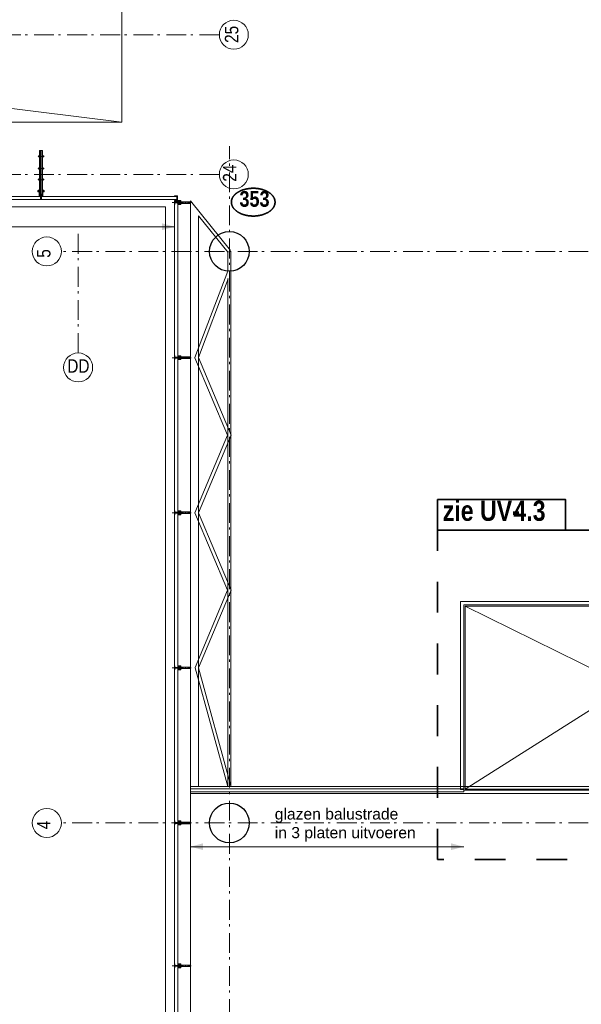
# Model space of a CAD drawing. Header units: millimetres. Extents: x 293454 to 524618, y 211738 to 307297.
# Tile 77 of 152: x 489832 to 496906, y 239849 to 252253. Entities that reach past the tile are written whole.
import ezdxf
from ezdxf.enums import TextEntityAlignment as Align

# ---------------------------------------------------------------- set-up
doc = ezdxf.new("R2010")
doc.units = ezdxf.units.MM
doc.header["$LTSCALE"] = 400
for name, pattern in [('STYLE_01', [0.416641, 0.208282, -0.208359]), ('STYLE_06', [1.041641, 0.625, -0.208282, 0.069427, -0.138931]), ('STYLE_15', [0.240945, 0.11811, -0.059055, 0.004724, -0.059055]), ('STYLE_16', [0.177165, 0.11811, -0.059055]), ('STYLE_21', [0.138889, 0.069444, -0.069444]), ('STYLE_22', [1.944444, 0.972222, -0.972222])]:
    doc.linetypes.add(name, pattern=pattern)
for name, color, linetype, lineweight in [('Buitenkozijnen', 140, 'Continuous', 15), ('Detailaanduiding', 5, 'Continuous', 70), ('Fragmentaanduiding', 1, 'STYLE_22', 35), ('leuning', 43, 'Continuous', 5), ('mat-beton (ihwg)', 5, 'Continuous', 25), ('mat-glas-hor', 5, 'Continuous', 15), ('mat-glas-vert', 5, 'Continuous', 15), ('mat-staal_zink', 140, 'Continuous', 15), ('None', 7, 'Continuous', 9), ('Tekst', 140, 'Continuous', 15)]:
    doc.layers.add(name, color=color, linetype=linetype, lineweight=lineweight)
doc.styles.add('Arial', font='arial.ttf', dxfattribs={"height": 211.666667})
doc.styles.add('Arial Narrow', font='ARIALN.TTF', dxfattribs={"height": 222.25})
doc.styles.add('Arial Narrow (bold)', font='ARIALNB.TTF', dxfattribs={"height": 172.861111})
doc.styles.get("Standard").update_dxf_attribs({"font": 'arial.ttf'})

# ---------------------------------------------------------------- blocks, each defined once
blk = doc.blocks.new('*U279')
at = {"layer": 'None', "color": 43, "linetype": 'Continuous', "lineweight": 9}
for p, q in [((30156, -5073), (30662, -5697)), ((30156, -5073), (30156, -12446)), ((30256, -5260), (30631, -5723)), ((30256, -5260), (30256, -12446)), ((30626, -5710), (30626, -5956)), ((30666, -5710), (30666, -12446)), ((30626, -5957), (30213, -7048)), ((30632, -6054), (30256, -7048)), ((30626, -6053), (30626, -12446)), ((30213, -7049), (30624, -8025)), ((30256, -7048), (30668, -8026)), ((30624, -8026), (30213, -9002)), ((30668, -8025), (30256, -9003)), ((30213, -9003), (30624, -9979)), ((30256, -9002), (30668, -9979)), ((30624, -9979), (30214, -10953)), ((30668, -9979), (30256, -10957)), ((30214, -10954), (30627, -12451)), ((30256, -10956), (30665, -12441))]:
    blk.add_line(p, q, dxfattribs=at)
blk = doc.blocks.new('*U338')
at = {"layer": 'None', "color": 8, "linetype": 'Continuous', "lineweight": 5}
blk.add_lwpolyline([(29291, -4080), (29291, -2100), (21471, -2100), (21471, -4080)], close=True, dxfattribs=at)
blk.add_lwpolyline([(29291, -2100), (21471, -3068), (21471, -3112), (29291, -4080)], dxfattribs=at)
blk = doc.blocks.new('Kolom O 500')
at = {"layer": 'mat-beton (ihwg)', "lineweight": 25}
blk.add_circle((0, 0), 250, dxfattribs=at)
blk = doc.blocks.new('*U1134')
at = {"layer": 'mat-staal_zink', "lineweight": 15}
blk.add_open_spline([(36046, -10005), (36051, -10005), (36056, -10002), (36061, -9999), (36063, -9995), (36066, -9990), (36066, -9985), (36066, -9979), (36063, -9975), (36061, -9970), (36056, -9968), (36051, -9965), (36046, -9965), (36041, -9965), (36036, -9968), (36031, -9970), (36029, -9975), (36026, -9979), (36026, -9985), (36026, -9990), (36029, -9995), (36031, -9999), (36036, -10002), (36041, -10005), (36046, -10005)], degree=2, knots=[0, 0, 0, 0.08347, 0.08347, 0.166803, 0.166803, 0.25, 0.25, 0.333197, 0.333197, 0.41653, 0.41653, 0.5, 0.5, 0.58347, 0.58347, 0.666803, 0.666803, 0.75, 0.75, 0.833197, 0.833197, 0.91653, 0.91653, 1, 1, 1], dxfattribs=at)
at = {"layer": 'None', "lineweight": 9}
for p, q in [((36106, -9930), (35986, -9930)), ((35986, -10179), (35986, -9930)), ((36106, -10179), (36106, -9930)), ((36106, -10179), (35986, -10179)), ((36106, -12023), (35986, -12023)), ((35986, -12445), (35986, -12023)), ((36106, -12445), (36106, -12023)), ((36106, -12445), (35986, -12445))]:
    blk.add_line(p, q, dxfattribs=at)
at = {"layer": 'None', "linetype": 'STYLE_01', "lineweight": 9}
for p, q in [((36106, -10179), (35986, -10179)), ((35986, -12023), (35986, -10179)), ((36106, -12023), (36106, -10179)), ((36106, -12023), (35986, -12023))]:
    blk.add_line(p, q, dxfattribs=at)
blk = doc.blocks.new('*U1135')
at = {"layer": 'None', "color": 8, "linetype": 'Continuous', "lineweight": 5}
blk.add_lwpolyline([(38856, -11980), (39086, -11980), (39086, -10180), (38856, -10180)], close=True, dxfattribs=at)
at = {"layer": 'None', "color": 8, "linetype": 'STYLE_01', "lineweight": 5}
blk.add_lwpolyline([(39111, -11980), (39111, -10180), (39086, -10180), (39086, -11980)], close=True, dxfattribs=at)
blk = doc.blocks.new('*U1136')
at = {"layer": 'None', "color": 8, "linetype": 'Continuous', "lineweight": 5}
blk.add_lwpolyline([(38626, -11980), (38856, -11980), (38856, -10180), (38626, -10180)], close=True, dxfattribs=at)
at = {"layer": 'None', "color": 8, "linetype": 'STYLE_01', "lineweight": 5}
blk.add_lwpolyline([(38881, -11980), (38881, -10180), (38856, -10180), (38856, -11980)], close=True, dxfattribs=at)
blk = doc.blocks.new('*U1137')
at = {"layer": 'None', "color": 8, "linetype": 'Continuous', "lineweight": 5}
blk.add_lwpolyline([(38396, -11980), (38626, -11980), (38626, -10180), (38396, -10180)], close=True, dxfattribs=at)
at = {"layer": 'None', "color": 8, "linetype": 'STYLE_01', "lineweight": 5}
blk.add_lwpolyline([(38651, -11980), (38651, -10180), (38626, -10180), (38626, -11980)], close=True, dxfattribs=at)
blk = doc.blocks.new('*U1138')
at = {"layer": 'None', "color": 8, "linetype": 'Continuous', "lineweight": 5}
blk.add_lwpolyline([(38166, -11980), (38396, -11980), (38396, -10180), (38166, -10180)], close=True, dxfattribs=at)
at = {"layer": 'None', "color": 8, "linetype": 'STYLE_01', "lineweight": 5}
blk.add_lwpolyline([(38421, -11980), (38421, -10180), (38396, -10180), (38396, -11980)], close=True, dxfattribs=at)
blk = doc.blocks.new('*U1139')
at = {"layer": 'None', "color": 8, "linetype": 'Continuous', "lineweight": 5}
blk.add_lwpolyline([(37936, -11980), (38166, -11980), (38166, -10180), (37936, -10180)], close=True, dxfattribs=at)
at = {"layer": 'None', "color": 8, "linetype": 'STYLE_01', "lineweight": 5}
blk.add_lwpolyline([(38191, -11980), (38191, -10180), (38166, -10180), (38166, -11980)], close=True, dxfattribs=at)
blk = doc.blocks.new('*U1140')
at = {"layer": 'None', "color": 8, "linetype": 'Continuous', "lineweight": 5}
blk.add_lwpolyline([(37706, -11980), (37936, -11980), (37936, -10180), (37706, -10180)], close=True, dxfattribs=at)
at = {"layer": 'None', "color": 8, "linetype": 'STYLE_01', "lineweight": 5}
blk.add_lwpolyline([(37961, -11980), (37961, -10180), (37936, -10180), (37936, -11980)], close=True, dxfattribs=at)
blk = doc.blocks.new('*U1141')
at = {"layer": 'None', "color": 8, "linetype": 'Continuous', "lineweight": 5}
blk.add_lwpolyline([(37476, -11980), (37706, -11980), (37706, -10180), (37476, -10180)], close=True, dxfattribs=at)
at = {"layer": 'None', "color": 8, "linetype": 'STYLE_01', "lineweight": 5}
blk.add_lwpolyline([(37731, -11980), (37731, -10180), (37706, -10180), (37706, -11980)], close=True, dxfattribs=at)
blk = doc.blocks.new('*U1142')
at = {"layer": 'None', "color": 8, "linetype": 'Continuous', "lineweight": 5}
blk.add_lwpolyline([(37246, -11980), (37476, -11980), (37476, -10180), (37246, -10180)], close=True, dxfattribs=at)
at = {"layer": 'None', "color": 8, "linetype": 'STYLE_01', "lineweight": 5}
blk.add_lwpolyline([(37501, -11980), (37501, -10180), (37476, -10180), (37476, -11980)], close=True, dxfattribs=at)
blk = doc.blocks.new('*U1143')
at = {"layer": 'None', "color": 8, "linetype": 'Continuous', "lineweight": 5}
blk.add_lwpolyline([(37016, -11980), (37246, -11980), (37246, -10180), (37016, -10180)], close=True, dxfattribs=at)
at = {"layer": 'None', "color": 8, "linetype": 'STYLE_01', "lineweight": 5}
blk.add_lwpolyline([(37271, -11980), (37271, -10180), (37246, -10180), (37246, -11980)], close=True, dxfattribs=at)
blk = doc.blocks.new('*U1144')
at = {"layer": 'leuning', "color": 140, "linetype": 'Continuous', "lineweight": 15}
blk.add_lwpolyline([(33558, -10122), (33558, -12490), (33598, -12490), (33598, -10162), (38950, -10162), (38950, -10122)], close=True, dxfattribs=at)
at = {"layer": 'None', "linetype": 'STYLE_01', "lineweight": 9}
for p, q in [((37644, -10150), (37564, -10150)), ((37564, -12010), (37564, -10150)), ((37644, -12010), (37644, -10150)), ((38564, -10150), (38484, -10150)), ((38484, -12010), (38484, -10150)), ((38564, -12010), (38564, -10150)), ((37644, -12010), (37564, -12010)), ((38564, -12010), (38484, -12010))]:
    blk.add_line(p, q, dxfattribs=at)
at = {"layer": 'None', "color": 8, "linetype": 'Continuous', "lineweight": 5}
for p, q in [((33616, -12485), (37247, -10180)), ((37272, -11980), (33616, -10180)), ((37246, -11080), (38920, -11080)), ((33598, -12495), (35434, -12495))]:
    blk.add_line(p, q, dxfattribs=at)
blk.add_lwpolyline([(35416, -11980), (35416, -12485), (33616, -12485), (33616, -10180), (37006, -10180), (37006, -11980)], close=True, dxfattribs=at)
at = {"layer": 'None', "color": 140, "linetype": 'Continuous', "lineweight": 15}
blk.add_lwpolyline([(35434, -11998), (35434, -12490), (35474, -12490), (35474, -12038), (38950, -12038), (38950, -11998)], close=True, dxfattribs=at)
at = {"layer": 'None', "color": 8, "lineweight": 5}
blk.add_solid([(38920, -11080), (38761, -11123), (38761, -11037)], dxfattribs=at)
at = {"layer": 'None', "color": 7}
for name in ['*U1134', '*U1143', '*U1142', '*U1141', '*U1140', '*U1139', '*U1138', '*U1137', '*U1136', '*U1135']:
    blk.add_blockref(name, (0, 0), dxfattribs=at)
blk = doc.blocks.new('Fragment')
at = {"layer": 'Fragmentaanduiding', "linetype": 'Continuous', "lineweight": 35}
blk.add_lwpolyline([(-774, 197), (838, 197), (838, -190), (-774, -190)], close=True, dxfattribs=at)
at = {"layer": 'Fragmentaanduiding', "insert": (-707, 182), "char_height": 254, "attachment_point": 1, "style": 'Arial Narrow (bold)'}
blk.add_mtext('zie UV-', dxfattribs=at)
at = {"layer": 'Fragmentaanduiding', "style": 'Arial Narrow (bold)'}
blk.add_attdef('Fragment', text='', height=254, dxfattribs=at).set_placement((183, 182), align=Align.TOP_LEFT)
at = {"layer": 'None', "color": 0, "flags": 1}
blk.add_attdef('Detail', (-774, -647), '', height=254, dxfattribs=at)
blk = doc.blocks.new('*U172')
at = {"layer": 'None', "color": 8, "lineweight": 5, "flags": 128}
for points in [[(-5, -154), (-5, -154, 0.414214), (-5, -155), (-5, -173), (-5, -173, 0.414214), (-5, -173), (-4, -173), (-4, -173, 0.414214), (-3, -173), (-3, -173, 0.414214), (-4, -172), (-4, -172), (-4, -169), (-4, -169, -0.414214), (-4, -168), (-3, -168), (-3, -168, 0.221695), (-2, -168), (-1, -167), (-1, -167, -0.466308), (1, -167), (2, -168), (2, -168, 0.221695), (3, -168), (4, -168), (4, -168, -0.414214), (5, -169), (5, -172), (4, -172), (4, -172, 0.414214), (4, -173), (4, -173, 0.414214), (4, -173), (5, -173), (5, -173, 0.414214), (6, -173), (6, -155), (6, -155, 0.414214), (5, -154), (5, -154), (5, -155), (5, -155, -0.414214), (4, -155), (4, -155), (4, -155, -0.414214), (3, -155), (3, -151), (3, -151, -0.414214), (4, -150), (4, -150), (4, -150, -0.414214), (5, -150), (5, -151), (5, -151), (5, -151, 0.414214), (6, -150), (6, -138), (6, -138, 0.351868), (5, -137), (5, -137, 0.351868), (5, -137), (4, -139), (4, -139, 0.314902), (4, -139), (4, -140), (4, -140, -0.198912), (5, -140), (5, -140), (5, -140, -0.198912), (4, -140), (4, -141), (4, -141, 0.414214), (4, -141), (4, -141), (4, -141, -0.198912), (5, -141), (5, -142), (5, -142, -0.198912), (4, -142), (4, -142), (4, -142, 0.414214), (4, -142), (4, -143), (4, -143, -0.198912), (5, -143), (5, -143), (5, -143, -0.087489), (5, -143), (4, -144), (4, -149), (4, -149, -0.414214), (4, -149), (-4, -149), (-4, -149, -0.414214), (-4, -149), (-4, -144), (-4, -143), (-4, -143, -0.087489), (-4, -143), (-4, -143), (-4, -143, -0.198912), (-4, -143), (-4, -142), (-4, -142, 0.414214), (-4, -142), (-4, -142), (-4, -142, -0.198912), (-4, -142), (-4, -141), (-4, -141, -0.198912), (-4, -141), (-4, -141), (-4, -141, 0.414214), (-4, -141), (-4, -140), (-4, -140, -0.198912), (-4, -140), (-4, -140), (-4, -140, -0.198912), (-4, -140), (-4, -139), (-4, -139, 0.314902), (-4, -139), (-5, -137), (-5, -137, 0.351868), (-5, -137), (-5, -137, 0.351868), (-5, -138), (-5, -150), (-5, -150, 0.414214), (-5, -151), (-5, -151), (-5, -150), (-5, -150, -0.414214), (-4, -150), (-4, -150), (-4, -150, -0.414214), (-3, -151), (-3, -155), (-3, -155, -0.414214), (-4, -155), (-4, -155), (-4, -155, -0.414214), (-5, -155), (-5, -154)], [(-4, -162, -0.414214), (-4, -161), (-3, -161), (-3, -161, 0.414214), (-2, -161), (-2, -160), (-2, -160, 0.414214), (-3, -160), (-4, -160), (-4, -160, -0.414214), (-4, -160), (-4, -157), (-4, -157, -0.414214), (-4, -156), (4, -156), (4, -156, -0.414214), (5, -157), (5, -160), (5, -160, -0.414214), (4, -160), (3, -160), (3, -160, 0.414214), (3, -160), (3, -161), (3, -161, 0.414214), (3, -161), (4, -161), (4, -161, -0.414214), (5, -162), (5, -167), (5, -167, -0.414214), (4, -167), (3, -167), (3, -167, -0.221695), (3, -167), (2, -166), (2, -166, 0.466308), (-2, -166), (-3, -167), (-3, -167, -0.221695), (-3, -167), (-4, -167), (-4, -167, -0.414214), (-4, -167), (-4, -162)], [(-2, -150, 0.414214), (-2, -150), (-2, -155), (-2, -155, 0.414214), (-2, -155), (2, -155), (2, -155, 0.414214), (2, -155), (2, -150), (2, -150, 0.414214), (2, -150), (-2, -150)]]:
    blk.add_lwpolyline(points, format="xyb", close=True, dxfattribs=at)
blk = doc.blocks.new('*U173')
at = {"layer": 'None', "color": 8, "lineweight": 5, "flags": 128}
for points in [[(-13, -183), (-13, -182), (-14, -181), (-14, -181, 0.36397), (-15, -181), (-15, -181), (-15, -182), (-15, -182, -0.36397), (-16, -182), (-16, -182), (-16, -181), (-16, -181, 0.36397), (-17, -181), (-17, -181), (-17, -182), (-17, -182, -0.36397), (-18, -182), (-18, -182), (-18, -181), (-18, -181, 0.36397), (-18, -181), (-18, -181), (-19, -182), (-19, -182, -0.36397), (-19, -182), (-19, -182), (-20, -181), (-20, -181, 0.36397), (-20, -181), (-20, -181), (-21, -182), (-21, -182, -0.36397), (-21, -182), (-21, -182), (-22, -181), (-22, -181, 0.36397), (-22, -181), (-22, -181), (-22, -181), (-23, -181), (-23, -181), (-23, -181, 0.36397), (-24, -181), (-24, -181), (-24, -181), (-24, -181), (-24, -181, -0.267949), (-25, -181), (-25, -181), (-25, -181), (-25, -181, 0.339454), (-25, -181), (-25, -181, 0.339454), (-25, -181), (-25, -181), (-25, -184), (-25, -184, 0.414214), (-25, -185), (-25, -185), (-24, -185), (-24, -185, 0.414214), (-24, -184), (-24, -184), (-24, -183), (-24, -183, 0.236068), (-24, -182), (-24, -182), (-24, -182, -0.548276), (-24, -182), (-24, -182, -0.548276), (-24, -182), (-24, -182), (-24, -182, 0.250388), (-24, -182), (-24, -182), (-23, -182), (-23, -182, -0.414214), (-22, -183), (-22, -183), (-22, -183), (-22, -183, 0.414214), (-22, -184), (-22, -184), (-22, -184), (-22, -184, 0.131652), (-22, -184), (-22, -184), (-20, -183), (-13, -183)], [(-6, -181), (-6, -181, -0.388879), (-9, -183), (-9, -183), (-20, -183), (-22, -184), (-23, -184), (-23, -183), (-24, -183), (-24, -185), (24, -185), (24, -183), (23, -183), (23, -184), (22, -184), (20, -183), (9, -183), (9, -183, -0.388879), (6, -181), (6, -181), (5, -173), (3, -173), (3, -171), (-2, -171), (-2, -173), (-5, -173), (-6, -181)], [(14, -183), (14, -182), (15, -181), (15, -181, -0.36397), (15, -181), (15, -181), (15, -182), (15, -182, 0.36397), (16, -182), (16, -182), (16, -181), (16, -181, -0.36397), (17, -181), (17, -181), (17, -182), (17, -182, 0.36397), (18, -182), (18, -182), (18, -181), (18, -181, -0.36397), (19, -181), (19, -181), (19, -182), (19, -182, 0.36397), (19, -182), (19, -182), (20, -181), (20, -181, -0.36397), (20, -181), (20, -181), (21, -182), (21, -182, 0.36397), (21, -182), (21, -182), (22, -181), (22, -181, -0.36397), (22, -181), (22, -181), (22, -181), (23, -181), (24, -181), (24, -181, -0.36397), (24, -181), (24, -181), (24, -181), (25, -181), (25, -181, 0.267949), (25, -181), (25, -181), (25, -181), (25, -181, -0.339454), (25, -181), (25, -181, -0.339454), (26, -181), (26, -181), (26, -184), (26, -184, -0.414214), (25, -185), (25, -185), (24, -185), (24, -185, -0.414214), (24, -184), (24, -184), (24, -183), (24, -183, -0.236068), (24, -182), (24, -182), (24, -182, 0.548276), (24, -182), (24, -182, 0.548276), (24, -182), (24, -182), (24, -182, -0.250388), (24, -182), (24, -182), (23, -182), (23, -182, 0.414214), (23, -183), (23, -183), (23, -183), (23, -183, -0.414214), (22, -184), (22, -184), (22, -184), (22, -184, -0.131652), (22, -184), (22, -184), (21, -183), (14, -183)]]:
    blk.add_lwpolyline(points, format="xyb", close=True, dxfattribs=at)
blk = doc.blocks.new('verticale stijl 150x50 UV')
at = {"layer": 'None', "color": 8, "linetype": 'STYLE_15', "lineweight": 5}
blk.add_line((0, -216), (0, 35), dxfattribs=at)
at = {"layer": 'None', "color": 8, "lineweight": 5}
for p, q in [((-26, -143), (-26, -143)), ((-26, -144), (-26, -144)), ((-25, -133), (-25, -133)), ((-25, -134), (-25, -134)), ((-25, -135), (-25, -135)), ((-25, -136), (-25, -136)), ((-25, -137), (-25, -137)), ((-25, -137), (-25, -137)), ((-25, -138), (-25, -138)), ((-25, -139), (-25, -139)), ((-25, -140), (-25, -140)), ((-25, -141), (-25, -141)), ((-25, -142), (-25, -142)), ((-25, -142), (-25, -142)), ((-25, -143), (-25, -143)), ((-25, -145), (-25, -145)), ((-24, -133), (-24, -133)), ((-24, -134), (-24, -134)), ((-24, -135), (-24, -135)), ((-24, -135), (-24, -135)), ((-24, -136), (-24, -136)), ((-24, -137), (-24, -137)), ((-24, -138), (-24, -138)), ((-24, -139), (-24, -139)), ((-24, -139), (-24, -139)), ((-24, -140), (-24, -140)), ((-24, -141), (-24, -141)), ((-24, -142), (-24, -142)), ((-24, -143), (-24, -143)), ((-24, -144), (-24, -144)), ((-23, -133), (-23, -133)), ((-23, -134), (-23, -134)), ((-23, -135), (-23, -135)), ((-23, -136), (-23, -136)), ((-23, -137), (-23, -137)), ((-23, -137), (-23, -137)), ((-23, -138), (-23, -138)), ((-23, -139), (-23, -139)), ((-23, -140), (-23, -140)), ((-23, -141), (-23, -141)), ((-23, -142), (-23, -142)), ((-23, -145), (-23, -145)), ((-22, -127), (-22, -127)), ((-22, -128), (-22, -128)), ((-22, -129), (-22, -129)), ((-22, -129), (-22, -129)), ((-22, -130), (-22, -130)), ((-22, -131), (-22, -131)), ((-22, -132), (-22, -132)), ((-22, -133), (-22, -133)), ((-22, -133), (-22, -133)), ((-22, -133), (-22, -133)), ((-22, -134), (-22, -134)), ((-22, -134), (-22, -134)), ((-22, -135), (-22, -135)), ((-22, -135), (-22, -135)), ((-22, -140), (-22, -140)), ((-22, -140), (-22, -140)), ((-22, -141), (-22, -141)), ((-22, -141), (-22, -141)), ((-22, -142), (-22, -142)), ((-22, -144), (-22, -144)), ((-22, -145), (-22, -145)), ((-21, -126), (-21, -126)), ((-21, -129), (-21, -129)), ((-21, -130), (-21, -130)), ((-21, -131), (-21, -131)), ((-21, -131), (-21, -131)), ((-21, -132), (-21, -132)), ((-21, -133), (-21, -133)), ((-21, -134), (-21, -134)), ((-21, -135), (-21, -135)), ((-21, -135), (-21, -135)), ((-21, -136), (-21, -136)), ((-21, -137), (-21, -137)), ((-21, -138), (-21, -138)), ((-21, -139), (-21, -139)), ((-21, -139), (-21, -139)), ((-21, -140), (-21, -140)), ((-21, -141), (-21, -141)), ((-21, -144), (-21, -144)), ((-20, -126), (-20, -126)), ((-20, -130), (-20, -130)), ((-20, -131), (-20, -131)), ((-20, -132), (-20, -132)), ((-20, -133), (-20, -133)), ((-20, -133), (-20, -133)), ((-20, -134), (-20, -134)), ((-20, -135), (-20, -135)), ((-20, -136), (-20, -136)), ((-20, -137), (-20, -137)), ((-20, -137), (-20, -137)), ((-20, -138), (-20, -138)), ((-20, -139), (-20, -139)), ((-20, -140), (-20, -140)), ((-20, -141), (-20, -141)), ((-20, -142), (-20, -142)), ((-20, -142), (-20, -142)), ((-20, -143), (-20, -143)), ((-20, -144), (-20, -144)), ((-19, -126), (-19, -126)), ((-19, -127), (-19, -127)), ((-19, -129), (-19, -129)), ((-19, -130), (-19, -130)), ((-19, -131), (-19, -131)), ((-19, -131), (-19, -131)), ((-19, -132), (-19, -132)), ((-19, -133), (-19, -133)), ((-19, -134), (-19, -134)), ((-19, -135), (-19, -135)), ((-19, -140), (-19, -140)), ((-19, -141), (-19, -141)), ((-19, -142), (-19, -142)), ((-18, -128), (-18, -128)), ((-18, -129), (-18, -129)), ((-18, -129), (-18, -129)), ((-18, -133), (-18, -133)), ((-18, -134), (-18, -134)), ((-18, -135), (-18, -135)), ((-18, -140), (-18, -140)), ((-18, -141), (-18, -141)), ((-18, -142), (-18, -142)), ((-18, -142), (-18, -142)), ((-17, -133), (-17, -133)), ((-17, -133), (-17, -133)), ((-17, -134), (-17, -134)), ((-17, -134), (-17, -134)), ((-17, -135), (-17, -135)), ((-17, -135), (-17, -135)), ((-17, -135), (-17, -135)), ((-17, -136), (-17, -136)), ((-17, -136), (-17, -136)), ((-17, -137), (-17, -137)), ((-17, -137), (-17, -137)), ((-17, -137), (-17, -137)), ((-17, -138), (-17, -138)), ((-17, -138), (-17, -138)), ((-17, -139), (-17, -139)), ((-17, -139), (-17, -139)), ((-17, -139), (-17, -139)), ((-17, -140), (-17, -140)), ((-17, -140), (-17, -140)), ((-17, -141), (-17, -141)), ((-17, -141), (-17, -141)), ((-17, -142), (-17, -142)), ((-17, -142), (-17, -142)), ((-17, -142), (-17, -142)), ((-17, -143), (-17, -143)), ((-17, -143), (-17, -143)), ((-16, -141), (-16, -141)), ((-16, -142), (-16, -142)), ((-16, -143), (-16, -143)), ((-16, -144), (-16, -144)), ((-15, -142), (-15, -142)), ((-15, -143), (-15, -143)), ((-15, -144), (-15, -144)), ((-15, -145), (-15, -145)), ((-14, -142), (-14, -142)), ((-14, -143), (-14, -143)), ((-14, -144), (-14, -144)), ((-14, -144), (-14, -144)), ((-13, -143), (-13, -143)), ((-13, -144), (-13, -144))]:
    blk.add_line(p, q, dxfattribs=at)
at = {"layer": 'None', "color": 8, "linetype": 'STYLE_16', "lineweight": 5}
for p, q in [((-2, -155), (0, -154)), ((-2, -157), (-2, -155)), ((-1, -157), (-1, -155)), ((-1, -157), (-1, -155)), ((2, -155), (0, -154)), ((1, -157), (1, -155)), ((2, -157), (2, -155)), ((2, -157), (2, -155))]:
    blk.add_line(p, q, dxfattribs=at)
at = {"layer": 'None', "color": 8, "linetype": 'Continuous', "lineweight": 5, "flags": 128}
for points in [[(-10, 15), (10, 15), (10, -105), (25, -105), (25, -117), (-25, -117), (-25, -105), (-10, -105)], [(-8, 13), (-8, -105), (8, -105), (8, 13)], [(8, -107), (-8, -107), (-23, -107), (-23, -115), (23, -115), (23, -107)]]:
    blk.add_lwpolyline(points, close=True, dxfattribs=at)
at = {"layer": 'None', "color": 8, "lineweight": 5, "flags": 128}
for points in [[(25, -133), (25, -117), (23, -117), (-23, -117), (-25, -117), (-25, -133), (-22, -133), (-22, -128), (-23, -128), (-23, -127), (-22, -127), (-22, -125), (-22, -124), (-22, -120), (-22, -120, -0.414214), (-20, -119), (-20, -119), (-20, -119, -0.414214), (-18, -120), (-18, -124), (-18, -125), (-18, -127), (-18, -127), (-18, -128), (-18, -128), (-18, -133), (-16, -133), (-16, -120), (-16, -120, -0.414214), (-15, -119), (-15, -119), (-7, -119), (-7, -119, -0.414214), (-5, -120), (-5, -137), (-4, -137), (-4, -140), (-4, -140), (-4, -140), (-4, -141), (-4, -141), (-4, -142), (-4, -142), (-4, -143), (-4, -144), (-4, -149), (-2, -149), (-2, -138), (-2, -138, -0.414214), (0, -136), (0, -136), (0, -136, -0.414214), (2, -138), (2, -149), (4, -149), (4, -144), (4, -143), (4, -142), (4, -142), (4, -141), (4, -141), (4, -140), (4, -140), (4, -140), (4, -137), (5, -137), (5, -120), (5, -120, -0.414214), (7, -119), (7, -119), (15, -119), (15, -119, -0.414214), (16, -120), (16, -133), (18, -133), (18, -128), (18, -128), (18, -127), (18, -127), (18, -125), (18, -124), (18, -120), (18, -120, -0.414214), (20, -119), (20, -119), (20, -119, -0.414214), (22, -120), (22, -124), (22, -125), (22, -127), (23, -127), (23, -128), (22, -128), (22, -133)], [(-15, -145), (-15, -145, 0.390793), (-13, -144), (-13, -144, 0.390793), (-14, -142), (-14, -142, -0.352623), (-16, -140), (-16, -133), (-16, -133, 0.414214), (-16, -133), (-18, -133), (-18, -133), (-18, -133, -0.520293), (-18, -133), (-18, -130), (-18, -130), (-18, -128), (-18, -128, -0.577863), (-18, -128), (-18, -128), (-18, -128, 0.366605), (-18, -127), (-18, -127, 0.366605), (-18, -127), (-18, -127, -0.130834), (-19, -126), (-19, -126, 0.439074), (-21, -126), (-21, -126, -0.133252), (-22, -127), (-22, -127, 0.366605), (-22, -127), (-22, -127, 0.366605), (-22, -128), (-22, -128), (-22, -128, -0.577455), (-22, -128), (-22, -130), (-22, -130), (-22, -133), (-22, -133, -0.52048), (-22, -133), (-22, -133), (-25, -133), (-25, -133, 0.414214), (-25, -133), (-25, -141), (-25, -141, -0.255976), (-26, -143), (-26, -143, 0.749676), (-25, -145), (-21, -145), (-21, -145, 0.414214), (-19, -143), (-19, -143, -0.402808), (-19, -142), (-19, -142, -0.402808), (-18, -143), (-18, -143, 0.233259), (-18, -143), (-15, -144), (-15, -144, -0.419014), (-15, -144), (-15, -144, -0.419014), (-15, -144), (-16, -144), (-16, -144, 0.414214), (-16, -144), (-16, -144, 0.414214), (-16, -145)], [(-23, -142), (-23, -142, 0.418874), (-24, -142), (-24, -142, -0.396568), (-25, -143), (-25, -143, 0.437017), (-26, -144), (-26, -144, 0.437017), (-25, -144), (-22, -144), (-22, -144, 0.263556), (-20, -143), (-20, -143, 0.552342), (-21, -142)], [(-23, -136), (-23, -136, -0.414214), (-22, -135), (-22, -135, -0.414214), (-21, -136), (-21, -139), (-21, -139, -0.414214), (-22, -140), (-22, -140, -0.414214), (-23, -139)], [(-21, -128, -0.29188), (-21, -127), (-20, -127), (-20, -127, -0.344328), (-20, -127), (-19, -127), (-19, -127, -0.29188), (-19, -128), (-19, -130), (-19, -130, -0.348796), (-20, -130), (-20, -130, -0.348796), (-21, -130), (-21, -128)], [(-19, -140, -0.414214), (-20, -139), (-20, -136), (-20, -136, -0.414214), (-19, -135), (-19, -135, -0.414214), (-18, -136), (-18, -139), (-18, -139, -0.414214), (-19, -140)], [(0, -157), (0, -157, -0.163834), (-4, -156), (-4, -156), (-4, -156, -0.234469), (-5, -155), (-5, -155), (-5, -154), (5, -154), (5, -155), (5, -155, -0.234469), (4, -156), (4, -156), (4, -156, -0.163834), (0, -157), (0, -157)], [(15, -145), (15, -145, -0.390793), (13, -144), (13, -144, -0.390793), (14, -142), (14, -142, 0.352623), (16, -140), (16, -133), (16, -133, -0.414214), (16, -133), (18, -133), (18, -133), (18, -133, 0.520293), (18, -133), (18, -130), (18, -130), (18, -128), (18, -128, 0.577863), (18, -128), (18, -128), (18, -128, -0.366605), (18, -127), (18, -127, -0.366605), (18, -127), (18, -127, 0.130834), (19, -126), (19, -126, -0.439074), (21, -126), (21, -126, 0.133252), (22, -127), (22, -127, -0.366605), (22, -127), (22, -127, -0.366605), (22, -128), (22, -128), (22, -128, 0.577455), (22, -128), (22, -130), (22, -130), (22, -133), (22, -133, 0.52048), (22, -133), (22, -133), (25, -133), (25, -133, -0.414214), (25, -133), (25, -141), (25, -141, 0.255976), (26, -143), (26, -143, -0.749676), (25, -145), (21, -145), (21, -145, -0.414214), (19, -143), (19, -143, 0.402808), (19, -142), (19, -142, 0.402808), (18, -143), (18, -143, -0.233259), (18, -143), (15, -144), (15, -144, 0.419014), (15, -144), (15, -144, 0.419014), (15, -144), (16, -144), (16, -144, -0.414214), (16, -144), (16, -144, -0.414214), (16, -145)], [(19, -140, 0.414214), (20, -139), (20, -136), (20, -136, 0.414214), (19, -135), (19, -135, 0.414214), (18, -136), (18, -139), (18, -139, 0.414214), (19, -140)], [(21, -128, 0.29188), (21, -127), (20, -127), (20, -127, 0.344328), (20, -127), (19, -127), (19, -127, 0.29188), (19, -128), (19, -130), (19, -130, 0.348796), (20, -130), (20, -130, 0.348796), (21, -130), (21, -128)], [(23, -142), (23, -142, -0.418874), (24, -142), (24, -142, 0.396568), (25, -143), (25, -143, -0.437017), (26, -144), (26, -144, -0.437017), (25, -144), (22, -144), (22, -144, -0.263556), (20, -143), (20, -143, -0.552342), (21, -142)], [(23, -136), (23, -136, 0.414214), (22, -135), (22, -135, 0.414214), (21, -136), (21, -139), (21, -139, 0.414214), (22, -140), (22, -140, 0.414214), (23, -139)]]:
    blk.add_lwpolyline(points, format="xyb", close=True, dxfattribs=at)
blk.add_lwpolyline([(4, -119), (4, -134), (-4, -134), (-4, -119)], close=True, dxfattribs=at)
at = {"layer": 'None', "color": 8, "linetype": 'STYLE_16', "lineweight": 5}
for centre, radius, start, end in [((-2, -158), 3.38, 79.3357, 100.6643), ((0, -163), 8.16, 82.9585, 97.0415), ((0, -160), 3.5, 73.4149, 106.5851), ((2, -158), 3.38, 79.3357, 100.6643)]:
    blk.add_arc(centre, radius, start, end, dxfattribs=at)
at = {"layer": 'None', "color": 7}
for name in ['*U173', '*U172']:
    blk.add_blockref(name, (0, 0), dxfattribs=at)
blk = doc.blocks.new('*U1321')
at = {"layer": 'mat-glas-hor', "color": 8, "lineweight": 5}
for p, q in [((29991, -5065), (29961, -5084)), ((29961, -5065), (29991, -5084))]:
    blk.add_line(p, q, dxfattribs=at)
at = {"layer": 'None', "color": 8, "lineweight": 5}
blk.add_lwpolyline([(29991, -5084), (29961, -5084), (29961, -5065), (29991, -5065)], close=True, dxfattribs=at)
blk = doc.blocks.new('*U1322')
at = {"layer": 'mat-staal_zink', "color": 8, "lineweight": 5}
for points in [[(29991, -5013), (29954, -5013), (29954, -5010), (29994, -5010), (29994, -5084), (29991, -5084)], [(29961, -5065), (29986, -5065), (29986, -5062), (29958, -5062), (29958, -5084), (29961, -5084)]]:
    blk.add_lwpolyline(points, close=True, dxfattribs=at)
at = {"layer": 'None', "color": 8, "linetype": 'Continuous', "lineweight": 5}
blk.add_lwpolyline([(29954, -5018), (29954, -5013), (29991, -5013), (29991, -5062), (29958, -5062), (29958, -5058), (29986, -5058), (29986, -5018)], close=True, dxfattribs=at)
at = {"layer": 'None', "color": 7}
blk.add_blockref('*U1321', (0, 0), dxfattribs=at)
blk = doc.blocks.new('Detail')
at = {"layer": 'Detailaanduiding', "color": 1, "linetype": 'Continuous', "lineweight": 35}
blk.add_open_spline([(-134, 154), (-70, 177), (77, 177), (141, 154), (205, 130), (242, 90), (278, 49), (278, 2), (278, -45), (242, -85), (205, -126), (141, -149), (77, -173), (-70, -173), (-134, -149), (-198, -126), (-235, -85), (-272, -45), (-272, 2), (-272, 49), (-235, 90), (-198, 130), (-134, 154)], degree=2, knots=[0, 0, 0, 0.097932, 0.195864, 0.195864, 0.280023, 0.280023, 0.347931, 0.347931, 0.415846, 0.415846, 0.5, 0.5, 0.597932, 0.695864, 0.695864, 0.780023, 0.780023, 0.847931, 0.847931, 0.915846, 0.915846, 1, 1, 1], dxfattribs=at)
at = {"layer": 'Detailaanduiding', "style": 'Arial Narrow (bold)'}
blk.add_attdef('Detail', text='', height=198, dxfattribs=at).set_placement((-170, 142), align=Align.TOP_LEFT)
at = {"layer": 'None', "color": 0, "flags": 1}
blk.add_attdef('Fragment', (-272, -528), '', height=198, dxfattribs=at)
blk = doc.blocks.new('ba-bout glaszwaard')
at = {"layer": 'None', "color": 8, "lineweight": 5}
for p, q in [((-11.5, 5), (-9.5, 5)), ((47.5, 5), (45.5, 5)), ((-11.5, -5), (-9.5, -5)), ((47.5, -5), (45.5, -5))]:
    blk.add_line(p, q, dxfattribs=at)
at = {"layer": 'None', "color": 8, "linetype": 'Continuous', "lineweight": 5}
for p, q in [((-2.5, 3), (-8.5, 3)), ((38.5, 3), (44.5, 3)), ((-2.5, -3), (-8.5, -3)), ((38.5, -3), (44.5, -3))]:
    blk.add_line(p, q, dxfattribs=at)
at = {"layer": 'None', "color": 8, "linetype": 'STYLE_21', "lineweight": 5}
blk.add_lwpolyline([(-11.5, 2.5), (47.5, 2.5), (47.5, -2.5), (-11.5, -2.5)], close=True, dxfattribs=at)
at = {"layer": 'None', "color": 8, "linetype": 'Continuous', "lineweight": 5, "flags": 128}
for points in [[(-1.5, 6, 0.4142136), (-2.5, 7), (-8.5, 7, 0.4142136), (-9.5, 6), (-9.5, -6, 0.4142136), (-8.5, -7), (-2.5, -7, 0.4142136), (-1.5, -6)], [(37.5, 6, -0.4142136), (38.5, 7), (44.5, 7, -0.4142136), (45.5, 6), (45.5, -6, -0.4142136), (44.5, -7), (38.5, -7, -0.4142136), (37.5, -6)]]:
    blk.add_lwpolyline(points, format="xyb", close=True, dxfattribs=at)
at = {"layer": 'None', "color": 8, "linetype": 'Continuous', "lineweight": 5}
for points in [[(-1.5, 9), (-0.5, 9), (-0.5, -9), (-1.5, -9)], [(36.5, 9), (37.5, 9), (37.5, -9), (36.5, -9)]]:
    blk.add_lwpolyline(points, close=True, dxfattribs=at)
at = {"layer": 'None', "color": 8, "lineweight": 5}
for centre, start, end in [((-11.5, 0), 90, 270), ((47.5, 0), 270, 90)]:
    blk.add_arc(centre, 5, start, end, dxfattribs=at)
at = {"layer": 'None', "color": 8, "linetype": 'Continuous', "lineweight": 5}
for centre, start, end in [((-8.5, 4), 180, 270), ((-8.5, 2), 90, 180), ((-2.5, 4), 270, 0), ((-2.5, 2), 0, 90), ((38.5, 4), 180, 270), ((38.5, 2), 90, 180), ((44.5, 4), 270, 0), ((44.5, 2), 0, 90), ((-8.5, -2), 180, 270), ((-8.5, -4), 90, 180), ((-2.5, -4), 0, 90), ((38.5, -4), 90, 180), ((44.5, -2), 270, 0), ((44.5, -4), 0, 90)]:
    blk.add_arc(centre, 1, start, end, dxfattribs=at)
blk = doc.blocks.new('*U215')
at = {"layer": 'None', "color": 8, "lineweight": 5}
for p, q in [((-16, -507), (-14, -507)), ((-16, -517), (-14, -517)), ((52, -507), (50, -507)), ((52, -517), (50, -517))]:
    blk.add_line(p, q, dxfattribs=at)
at = {"layer": 'None', "color": 8, "linetype": 'Continuous', "lineweight": 5}
for p, q in [((-6, -509), (-12, -509)), ((-6, -515), (-12, -515)), ((42, -509), (48, -509)), ((42, -515), (48, -515))]:
    blk.add_line(p, q, dxfattribs=at)
for points in [[(-22, -503), (-4, -503), (-4, -521), (-22, -521)], [(-6, -503), (-4, -503), (-4, -521), (-6, -521)], [(40, -503), (58, -503), (58, -521), (40, -521)], [(40, -503), (42, -503), (42, -521), (40, -521)]]:
    blk.add_lwpolyline(points, close=True, dxfattribs=at)
at = {"layer": 'None', "color": 8, "linetype": 'STYLE_21', "lineweight": 5}
blk.add_lwpolyline([(-16, -510), (52, -510), (52, -515), (-16, -515)], close=True, dxfattribs=at)
at = {"layer": 'None', "color": 8, "linetype": 'Continuous', "lineweight": 5, "flags": 128}
for points in [[(-6, -506, 0.414214), (-6, -505), (-12, -505, 0.414214), (-14, -506), (-14, -518, 0.414214), (-12, -519), (-6, -519, 0.414214), (-6, -518)], [(42, -506, -0.414214), (42, -505), (48, -505, -0.414214), (50, -506), (50, -518, -0.414214), (48, -519), (42, -519, -0.414214), (42, -518)]]:
    blk.add_lwpolyline(points, format="xyb", close=True, dxfattribs=at)
at = {"layer": 'None', "color": 8, "lineweight": 5}
for centre, start, end in [((-16, -512), 90, 270), ((52, -512), 270, 90)]:
    blk.add_arc(centre, 5, start, end, dxfattribs=at)
at = {"layer": 'None', "color": 8, "linetype": 'Continuous', "lineweight": 5}
for centre, start, end in [((-12, -508), 180, 270), ((-12, -510), 90, 180), ((-12, -514), 180, 270), ((-12, -516), 90, 180), ((-6, -508), 270, 0), ((-6, -510), 0, 90), ((-6, -516), 0, 90), ((42, -508), 180, 270), ((42, -510), 90, 180), ((42, -516), 90, 180), ((48, -508), 270, 0), ((48, -510), 0, 90), ((48, -514), 270, 0), ((48, -516), 0, 90)]:
    blk.add_arc(centre, 1, start, end, dxfattribs=at)
blk = doc.blocks.new('*U216')
at = {"layer": 'mat-glas-vert', "lineweight": 15}
blk.add_lwpolyline([(10, 0), (26, 0), (26, -550), (10, -550)], close=True, dxfattribs=at)
at = {"layer": 'None', "color": 8, "lineweight": 5}
for points in [[(0, 0), (10, 0), (10, -550), (0, -550)], [(26, 0), (36, 0), (36, -550), (26, -550)], [(-4, -577), (13, -577), (13, -580), (-4, -580)], [(18, -619), (13, -620), (13, -580), (18, -581), (23, -580), (23, -620)], [(23, -577), (40, -577), (40, -580), (23, -580)]]:
    blk.add_lwpolyline(points, close=True, dxfattribs=at)
at = {"layer": 'None', "color": 43, "lineweight": 9}
for points in [[(13, -577), (-4, -577), (-4, -490), (-1, -490), (-1, -574), (13, -574)], [(23, -577), (40, -577), (40, -490), (37, -490), (37, -574), (23, -574)]]:
    blk.add_lwpolyline(points, close=True, dxfattribs=at)
at = {"layer": 'None', "color": 140, "lineweight": 15}
blk.add_lwpolyline([(0, -550), (36, -550), (36, -565), (0, -565)], close=True, dxfattribs=at)
at = {"layer": 'None', "color": 8}
for p in [(0, -75), (0, -227), (0, -366)]:
    blk.add_blockref('ba-bout glaszwaard', p, dxfattribs=at)
at = {"layer": 'None', "color": 7}
blk.add_blockref('*U215', (0, 0), dxfattribs=at)
blk = doc.blocks.new('glazen vin')
at = {"layer": 'None', "color": 7}
blk.add_blockref('*U216', (0, 0), dxfattribs=at)
blk = doc.blocks.new('*U1658')
at = {"layer": 'None', "color": 43, "linetype": 'Continuous', "lineweight": 9}
for centre in [(28347, -5710), (28347, -12910)]:
    blk.add_circle(centre, 183, dxfattribs=at)
at = {"layer": 'None', "color": 43, "char_height": 169, "width": 160.91, "attachment_point": 1, "rotation": 90, "style": 'Arial Narrow'}
for s, insert in [('5', (28223, -5790)), ('4', (28223, -12990))]:
    blk.add_mtext(s, dxfattribs=dict(at, insert=insert))

msp = doc.modelspace()

# ---------------------------------------------------------------- linework, layer by layer
at = {"layer": 'Buitenkozijnen', "color": 140, "linetype": 'Continuous', "lineweight": 15}
for p, q in [((483347.84062, 250025.55106), (491802.84062, 250025.55106)), ((483347.84062, 249985.55106), (491802.84062, 249985.55106)), ((491782.84062, 249953.1115), (491782.84062, 227746.75793)), ((491822.84062, 249953.1115), (491822.84062, 227746.75793))]:
    msp.add_line(p, q, dxfattribs=at)
at = {"layer": 'Buitenkozijnen', "color": 43, "linetype": 'Continuous', "lineweight": 9}
for p, q in [((491982.84062, 227758.3115), (491982.84062, 249970.28863)), ((491667.56863, 227738.0213), (491667.56863, 249894.93744))]:
    msp.add_line(p, q, dxfattribs=at)
at = {"layer": 'Fragmentaanduiding', "lineweight": 35}
msp.add_lwpolyline([(495093.84062, 245821.70594), (509173.84062, 245821.70594), (509173.84062, 241671.70594), (495093.84062, 241671.70594)], close=True, dxfattribs=at)
at = {"layer": 'None', "color": 7, "linetype": 'STYLE_06', "lineweight": 9}
for p, q in [((492346.36072, 252063.5115), (482163.84062, 252063.5115)), ((492346.36072, 250303.5115), (482163.84062, 250303.5115)), ((490567.84062, 248054.47135), (490567.84062, 249554.47135))]:
    msp.add_line(p, q, dxfattribs=at)
at = {"layer": 'None', "color": 43, "linetype": 'STYLE_06', "lineweight": 9}
for p, q in [((492472.84062, 218413.5115), (492472.84062, 250659.14536)), ((524076.78125, 249333.5115), (490356.88062, 249333.5115)), ((524076.78125, 242133.5115), (490356.88062, 242133.5115))]:
    msp.add_line(p, q, dxfattribs=at)
at = {"layer": 'None', "color": 43, "linetype": 'Continuous', "lineweight": 9}
for p, q in [((491667.56863, 249894.93744), (483337.84062, 249894.93744)), ((483337.84062, 249644.3776), (491782.84062, 249644.3776)), ((508212.84062, 242593.5115), (491982.84062, 242593.5115)), ((508300.84062, 242505.5115), (491982.84062, 242505.5115))]:
    msp.add_line(p, q, dxfattribs=at)
at = {"layer": 'None', "color": 140, "linetype": 'Continuous', "lineweight": 15}
for p, q in [((491982.84062, 242563.5115), (495424.84097, 242563.5115)), ((491982.84062, 242523.5115), (491982.84062, 242563.5115)), ((491982.84062, 242523.5115), (495424.84097, 242523.5115)), ((495424.84097, 242523.5115), (495424.84097, 242563.5115))]:
    msp.add_line(p, q, dxfattribs=at)
at = {"layer": 'None', "color": 8, "lineweight": 5}
msp.add_line((495424.84097, 241834.39584), (491982.84062, 241834.39584), dxfattribs=at)
at = {"layer": 'None', "color": 43, "linetype": 'Continuous', "lineweight": 9}
for centre in [(492528.96714, 252063.5115), (492528.96714, 250303.5115), (490567.84062, 247871.86493)]:
    msp.add_circle(centre, 182.60642, dxfattribs=at)
at = {"layer": 'None', "color": 43, "lineweight": 9}
msp.add_solid([(491782.84062, 249644.3776), (491624.09062, 249601.84067), (491624.09062, 249686.91453)], dxfattribs=at)
at = {"layer": 'None', "color": 8, "lineweight": 5}
for points in [[(491982.84062, 241834.39584), (492141.59062, 241876.93277), (492141.59062, 241791.8589)], [(495424.84097, 241834.39584), (495266.09097, 241791.8589), (495266.09097, 241876.93277)]]:
    msp.add_solid(points, dxfattribs=at)

# ---------------------------------------------------------------- block references
at = {"layer": 'Buitenkozijnen', "color": 7, "xscale": -1, "rotation": 270.0000000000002}
for p in [(491967.46462, 249948.49937), (491967.46462, 247994.74937), (491967.46462, 246040.99937), (491967.46462, 244087.24937), (491967.46462, 242133.4994), (491967.46462, 240333.4994)]:
    msp.add_blockref('verticale stijl 150x50 UV', p, dxfattribs=at)
at = {"layer": 'Buitenkozijnen', "color": 7}
for p in [(492472.84062, 249333.5115), (492472.84062, 242133.5115)]:
    msp.add_blockref('Kolom O 500', p, dxfattribs=at)
at = {"layer": 'Detailaanduiding', "color": 7}
msp.add_blockref('Detail', (492770.12484, 249951.80728), dxfattribs=at).add_auto_attribs({'Detail': '353'})
at = {"layer": 'Fragmentaanduiding', "color": 7}
msp.add_blockref('Fragment', (495868.00107, 246011.3841), dxfattribs=at).add_auto_attribs({'Fragment': '4.3'})
at = {"layer": 'None', "color": 7}
for name, p in [('*U338', (461826.78125, 255043.5115)), ('glazen vin', (490082.64062, 250605.55106)), ('*U1322', (461826.78125, 255043.5115)), ('*U279', (461826.78125, 255043.5115)), ('*U1658', (461826.78125, 255043.5115)), ('*U1144', (461826.78125, 255043.5115))]:
    msp.add_blockref(name, p, dxfattribs=at)

# ---------------------------------------------------------------- texts
at = {"layer": 'None', "color": 8, "char_height": 169.333333, "attachment_point": 1, "rotation": 90, "style": 'Arial Narrow'}
for s, insert in [('25', (492416.20955, 251959.50919)), ('24', (492391.95805, 250211.28257))]:
    msp.add_mtext(s, dxfattribs=dict(at, insert=insert))
at = {"layer": 'None', "color": 8, "insert": (490430.53424, 247974.62251), "char_height": 169.333333, "attachment_point": 1, "style": 'Arial Narrow'}
msp.add_mtext('DD', dxfattribs=at)
at = {"layer": 'Tekst', "color": 43, "insert": (493044.51353, 242317.87865), "char_height": 141.1111111, "attachment_point": 1, "style": 'Arial'}
msp.add_mtext('glazen balustrade\\Pin 3 platen uitvoeren', dxfattribs=at)

doc.saveas('drawing.dxf')
